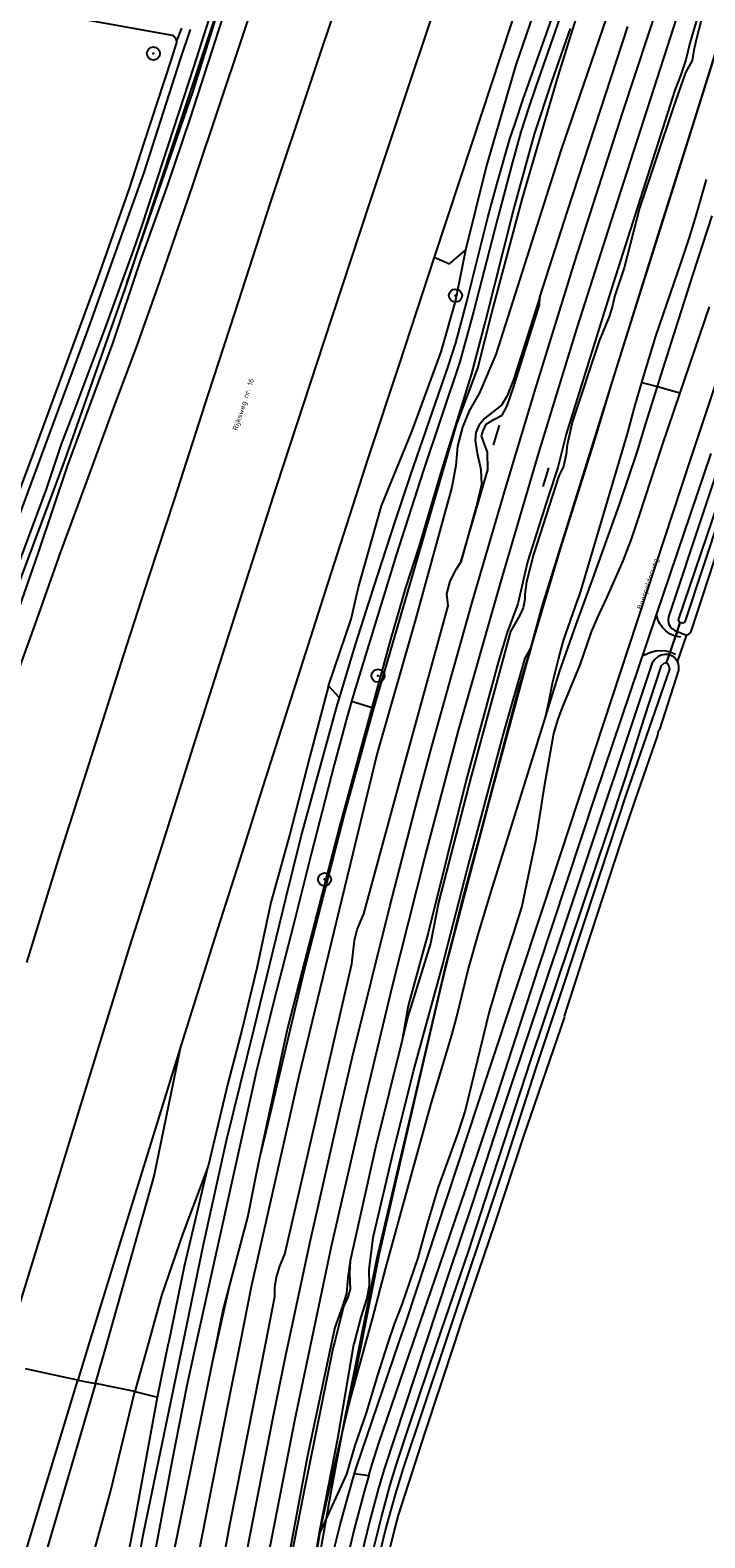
# Model space of a CAD drawing. Header units: metres. Extents: x 102000 to 105000, y 414600 to 420766.
# Tile 66 of 256: x 103091 to 103220, y 416963 to 417251. Entities that reach past the tile are written whole.
import ezdxf

# ---------------------------------------------------------------- set-up
doc = ezdxf.new("R2010")
doc.units = ezdxf.units.M
doc.layers.get('0').update_dxf_attribs({"color": 8})
doc.styles.add('MtXpl_NLCS-ISO', font='NLCS-ISO.ttf')

msp = doc.modelspace()

# ---------------------------------------------------------------- hatches: boundary and pattern name
at = {"ltscale": 0.1}
h = msp.add_hatch(color=256, dxfattribs=at)
edge = h.paths.add_edge_path()
edge.add_arc((103114.08, 417246.49), 0.075, 0, 360)
h = msp.add_hatch(color=256, dxfattribs=at)
edge = h.paths.add_edge_path()
edge.add_arc((103171.89, 417200.2), 0.075, 0, 360)
h = msp.add_hatch(color=256, dxfattribs=at)
edge = h.paths.add_edge_path()
edge.add_arc((103157.06, 417127.52), 0.075, 0, 360)
h = msp.add_hatch(color=256, dxfattribs=at)
edge = h.paths.add_edge_path()
edge.add_arc((103146.84, 417088.59), 0.075, 0, 360)

# ---------------------------------------------------------------- linework, layer by layer
for p, q in [((103209.96, 417280.16), (103192.05, 417227.97)), ((103130.71, 417268.15), (103109.01, 417202.57)), ((103121.7, 417239.3), (103130.71, 417268.15)), ((103129.05, 417266.58), (103121.74, 417243.87)), ((103144.33, 417241.42), (103153.37, 417268.36)), ((103203.84, 417235.09), (103214.28, 417266.72)), ((103185.58, 417261.56), (103174.99, 417229.37)), ((103183.49, 417244.33), (103189.73, 417262.49)), ((103117.73, 417249.93), (103060.24, 417260.25)), ((103127.25, 417238.1), (103134, 417258.17)), ((103191.54, 417242.14), (103196.66, 417258.66)), ((103127.93, 417255.29), (103121.14, 417234.2)), ((103201.64, 417214.35), (103214.89, 417255.27)), ((103218.77, 417255.44), (103216.74, 417248.5)), ((103219.55, 417255.29), (103217.91, 417249.1)), ((103161.55, 417236.09), (103167.8, 417254.78)), ((103184.8, 417237.74), (103190.33, 417253.18)), ((103191.88, 417253.52), (103187.23, 417240.2)), ((103117.84, 417249.88), (103117.73, 417249.93)), ((103117.94, 417249.81), (103117.84, 417249.88)), ((103118.04, 417249.74), (103117.94, 417249.81)), ((103118.13, 417249.66), (103118.04, 417249.74)), ((103118.21, 417249.57), (103118.13, 417249.66)), ((103118.29, 417249.47), (103118.21, 417249.57)), ((103118.36, 417249.36), (103118.29, 417249.47)), ((103118.41, 417249.25), (103118.36, 417249.36)), ((103118.46, 417249.14), (103118.41, 417249.25)), ((103119.48, 417251.36), (103118.52, 417248.9)), ((103121.11, 417251.06), (103119.2, 417245.44)), ((103190.37, 417241.27), (103193.86, 417251.3)), ((103193.3, 417216.35), (103204.83, 417251.67)), ((103214.65, 417224.31), (103222.88, 417250.54)), ((103117.53, 417245.37), (103118.52, 417248.41)), ((103118.5, 417249.02), (103118.46, 417249.14)), ((103118.52, 417248.9), (103118.5, 417249.02)), ((103118.54, 417248.78), (103118.52, 417248.9)), ((103118.52, 417248.41), (103118.54, 417248.53)), ((103118.54, 417248.66), (103118.54, 417248.78)), ((103118.54, 417248.53), (103118.54, 417248.66)), ((103214.65, 417224.31), (103221.58, 417246.42)), ((103216.74, 417248.5), (103215.93, 417245.27)), ((103217.48, 417247.15), (103217.16, 417245.17)), ((103217.91, 417249.1), (103217.48, 417247.15)), ((103121.74, 417243.87), (103111.95, 417213.77)), ((103119.2, 417245.44), (103112.26, 417223.77)), ((103112.35, 417229.39), (103117.53, 417245.37)), ((103177.74, 417224.63), (103183.49, 417244.33)), ((103215.93, 417245.27), (103214.97, 417242.4)), ((103217.16, 417245.17), (103215.92, 417242.89)), ((103136.46, 417217.95), (103144.33, 417241.42)), ((103184.69, 417218.83), (103191.54, 417242.14)), ((103187.02, 417231.09), (103190.37, 417241.27)), ((103215.92, 417242.89), (103213.56, 417236.09)), ((103214.97, 417242.4), (103213.85, 417239.49)), ((103109.01, 417202.57), (103121.7, 417239.3)), ((103121.64, 417221.3), (103127.25, 417238.1)), ((103183.31, 417233.14), (103184.8, 417237.74)), ((103187.23, 417240.2), (103185.9, 417236.22)), ((103213.85, 417239.49), (103201.59, 417201.15)), ((103210.85, 417212.38), (103219.64, 417240.16)), ((103155.49, 417217.95), (103161.55, 417236.09)), ((103185.9, 417236.22), (103184.4, 417231.5)), ((103194.78, 417206.89), (103203.84, 417235.09)), ((103213.56, 417236.09), (103207.12, 417216.94)), ((103121.14, 417234.2), (103116.67, 417221.02)), ((103182.28, 417230.15), (103183.31, 417233.14)), ((103109.56, 417220.9), (103112.35, 417229.39)), ((103174.99, 417229.37), (103167.78, 417207.54)), ((103179.81, 417221.47), (103182.28, 417230.15)), ((103184.4, 417231.5), (103182.63, 417225.05)), ((103182.99, 417216.48), (103187.02, 417231.09)), ((103192.05, 417227.97), (103179.59, 417188.92)), ((103112.26, 417223.77), (103105.3, 417204.3)), ((103173.88, 417208.97), (103177.74, 417224.63)), ((103182.63, 417225.05), (103179.94, 417214.9)), ((103201.94, 417183.82), (103214.65, 417224.31)), ((103201.94, 417183.82), (103214.65, 417224.31)), ((103103.51, 417203.66), (103109.56, 417220.9)), ((103116.67, 417221.02), (103111.51, 417206.66)), ((103115.32, 417202.88), (103121.64, 417221.3)), ((103178.04, 417215.12), (103179.81, 417221.47)), ((103239.96, 417221.11), (103212.62, 417138.77)), ((103217.99, 417215.71), (103219.88, 417222.39)), ((103129.75, 417197.06), (103136.46, 417217.95)), ((103146.78, 417191.43), (103155.49, 417217.95)), ((103178.82, 417196.94), (103184.69, 417218.83)), ((103173.96, 417198.81), (103178.04, 417215.12)), ((103179.94, 417214.9), (103175.35, 417197.11)), ((103177.63, 417195.28), (103182.99, 417216.48)), ((103188.04, 417199.89), (103193.3, 417216.35)), ((103207.12, 417216.94), (103204.17, 417205.51)), ((103216.62, 417211.14), (103217.99, 417215.71)), ((103217.31, 417204.14), (103221.02, 417215.48)), ((103111.95, 417213.77), (103110.22, 417208.85)), ((103188.45, 417140.78), (103210.85, 417212.38)), ((103195.18, 417194.06), (103201.64, 417214.35)), ((103170.72, 417206.31), (103173.88, 417208.97)), ((103171.87, 417199.09), (103173.88, 417208.97)), ((103215.15, 417206.75), (103216.62, 417211.14)), ((103110.22, 417208.85), (103104.81, 417193.89)), ((103111.51, 417206.66), (103106.25, 417191.06)), ((103167.78, 417207.54), (103161.04, 417186.92)), ((103167.78, 417207.54), (103170.72, 417206.31)), ((103187.17, 417182.41), (103194.78, 417206.89)), ((103210.23, 417192.44), (103215.15, 417206.75)), ((103090.79, 417168.97), (103103.51, 417203.66)), ((103105.3, 417204.3), (103101.63, 417193.91)), ((103204.17, 417205.51), (103202.35, 417200.22)), ((103211.92, 417187.28), (103217.31, 417204.14)), ((103109.01, 417202.57), (103097.03, 417168.51)), ((103110.8, 417190.14), (103115.32, 417202.88)), ((103201.59, 417201.15), (103193.06, 417173.73)), ((103202.35, 417200.22), (103201.95, 417198.26)), ((103169.16, 417189.48), (103171.87, 417199.09)), ((103171.95, 417191.18), (103173.96, 417198.81)), ((103182.96, 417182.66), (103187.95, 417198.45)), ((103188.04, 417199.89), (103183.07, 417184.32)), ((103187.95, 417198.45), (103188.04, 417199.89)), ((103201.95, 417198.26), (103201.37, 417196.34)), ((103220.45, 417198.08), (103214.81, 417181.64)), ((103124.55, 417181.24), (103129.75, 417197.06)), ((103175.35, 417197.11), (103172.72, 417187.54)), ((103174.94, 417185.03), (103177.63, 417195.28)), ((103176.13, 417186.32), (103178.82, 417196.94)), ((103201.37, 417196.34), (103199.36, 417191.55)), ((103101.63, 417193.91), (103088.52, 417158.57)), ((103104.81, 417193.89), (103098.84, 417178.1)), ((103187.86, 417170.17), (103195.18, 417194.06)), ((103207.64, 417184.04), (103210.23, 417192.44)), ((103106.25, 417191.06), (103097.68, 417167.77)), ((103106.71, 417179.3), (103110.8, 417190.14)), ((103137.72, 417163.84), (103146.78, 417191.43)), ((103163.58, 417174.36), (103169.16, 417189.48)), ((103170.51, 417186.67), (103171.95, 417191.18)), ((103179.59, 417188.92), (103176.44, 417181.51)), ((103199.36, 417191.55), (103194.27, 417176.17)), ((103216.94, 417168.97), (103224.27, 417191)), ((103161.04, 417186.92), (103155.2, 417169.26)), ((103163.25, 417165.8), (103170.51, 417186.67)), ((103172.72, 417187.54), (103165.73, 417166.65)), ((103172.06, 417175.51), (103176.13, 417186.32)), ((103210.51, 417182.82), (103211.92, 417187.28)), ((103169.27, 417166.83), (103174.94, 417185.03)), ((103183.07, 417184.32), (103181.76, 417181.04)), ((103198.38, 417171.97), (103201.94, 417183.82)), ((103198.38, 417171.97), (103201.94, 417183.82)), ((103206.27, 417179.23), (103207.52, 417183.61)), ((103207.52, 417183.61), (103207.64, 417184.04)), ((103207.52, 417183.61), (103210.51, 417182.82)), ((103118.15, 417161.2), (103124.55, 417181.24)), ((103176.44, 417181.51), (103174.52, 417178.16)), ((103181.76, 417181.04), (103180.66, 417179.28)), ((103181.46, 417163.33), (103187.17, 417182.41)), ((103181.77, 417179.12), (103182.96, 417182.66)), ((103208.27, 417175.73), (103210.51, 417182.82)), ((103210.51, 417182.82), (103214.81, 417181.64)), ((103214.81, 417181.64), (103211.34, 417171.51)), ((103215.8, 417137.85), (103230.61, 417182.5)), ((103098.84, 417178.1), (103096.41, 417171.78)), ((103101.34, 417164.68), (103106.71, 417179.3)), ((103174.52, 417178.16), (103173.25, 417175.06)), ((103180.66, 417179.28), (103177.46, 417176.73)), ((103179.22, 417176.53), (103180.79, 417177.33)), ((103180.79, 417177.33), (103181.77, 417179.12)), ((103204.74, 417173.56), (103206.27, 417179.23)), ((103156.16, 417120.79), (103172.06, 417175.51)), ((103157.7, 417159.99), (103163.58, 417174.36)), ((103173.25, 417175.06), (103172.26, 417171.44)), ((103176.33, 417175.38), (103175.8, 417174.05)), ((103177.46, 417176.73), (103176.33, 417175.38)), ((103176.88, 417173.39), (103177.18, 417174.36)), ((103177.18, 417174.36), (103177.74, 417175.6)), ((103177.74, 417175.6), (103179.22, 417176.53)), ((103180.25, 417175.46), (103179.06, 417171.58)), ((103194.27, 417176.17), (103193.26, 417171.68)), ((103206.62, 417170.24), (103208.27, 417175.73)), ((103096.41, 417171.78), (103093.55, 417163.21)), ((103172.26, 417171.44), (103171.97, 417167.71)), ((103175.8, 417174.05), (103175.62, 417172.59)), ((103175.62, 417172.59), (103176.02, 417170.06)), ((103177.22, 417172.28), (103176.88, 417173.39)), ((103177.98, 417170.25), (103177.22, 417172.28)), ((103193.06, 417173.73), (103191.47, 417167.33)), ((103192, 417151.8), (103198.38, 417171.97)), ((103192, 417151.8), (103198.38, 417171.97)), ((103193.26, 417171.68), (103193.07, 417169.89)), ((103195.68, 417143.03), (103204.74, 417173.56)), ((103211.34, 417171.51), (103207.01, 417158.21)), ((103097.03, 417168.51), (103085, 417136.36)), ((103085.49, 417154.9), (103090.79, 417168.97)), ((103155.2, 417169.26), (103147.46, 417145.28)), ((103176.02, 417170.06), (103176.75, 417166.95)), ((103178.08, 417166.9), (103177.98, 417170.25)), ((103180.57, 417145.4), (103187.86, 417170.17)), ((103193.07, 417169.89), (103192.53, 417167.55)), ((103203.28, 417160.24), (103206.62, 417170.24)), ((103205.11, 417133.17), (103216.94, 417168.97)), ((103210.34, 417139.18), (103220.82, 417170.01)), ((103097.68, 417167.77), (103092.05, 417151.06)), ((103160.39, 417157.2), (103163.25, 417165.8)), ((103165.73, 417166.65), (103160.59, 417150.8)), ((103164.91, 417152.19), (103169.27, 417166.83)), ((103171.97, 417167.71), (103171.21, 417163.59)), ((103172.91, 417149.23), (103178.08, 417166.9)), ((103176.75, 417166.95), (103176.83, 417164.11)), ((103191.65, 417165.76), (103186.8, 417150.72)), ((103189.66, 417167.27), (103188.61, 417163.71)), ((103191.47, 417167.33), (103189.66, 417161.9)), ((103192.53, 417167.55), (103191.65, 417165.76)), ((103093.55, 417163.21), (103085.72, 417142.11)), ((103096.4, 417151.2), (103101.34, 417164.68)), ((103130.04, 417140.03), (103137.72, 417163.84)), ((103171.21, 417163.59), (103164.1, 417137.84)), ((103175.16, 417141.76), (103181.46, 417163.33)), ((103176.83, 417164.11), (103176.05, 417160.54)), ((103214.52, 417138.22), (103223.28, 417163.89)), ((103113.26, 417146.5), (103118.15, 417161.2)), ((103153.3, 417144.46), (103157.7, 417159.99)), ((103176.05, 417160.54), (103172.91, 417149.23)), ((103189.66, 417161.9), (103185.68, 417149.33)), ((103198.18, 417146.05), (103203.28, 417160.24)), ((103156.2, 417144.28), (103160.39, 417157.2)), ((103207.01, 417158.21), (103205.55, 417153.82)), ((103162.39, 417144.3), (103164.91, 417152.19)), ((103184, 417125.11), (103192, 417151.8)), ((103186.34, 417132.92), (103192, 417151.8)), ((103205.55, 417153.82), (103203.89, 417149.52)), ((103217.04, 417136.18), (103222.42, 417152.56)), ((103092.05, 417151.06), (103087.23, 417137.35)), ((103091.38, 417137.16), (103096.4, 417151.2)), ((103160.59, 417150.8), (103152.57, 417124.58)), ((103172.09, 417147.94), (103172.91, 417149.23)), ((103185.68, 417149.33), (103183.79, 417141.28)), ((103186.8, 417150.72), (103185.5, 417145.48)), ((103203.89, 417149.52), (103200.83, 417142.55)), ((103108.37, 417131.3), (103113.26, 417146.5)), ((103170.24, 417143.19), (103170.86, 417145.63)), ((103170.86, 417145.63), (103172.09, 417147.94)), ((103185.5, 417145.48), (103185.13, 417143.11)), ((103194.96, 417137.35), (103198.18, 417146.05)), ((103147.46, 417145.28), (103140.85, 417124.53)), ((103151.94, 417138.34), (103153.3, 417144.46)), ((103152.82, 417133.69), (103156.2, 417144.28)), ((103159.52, 417134.44), (103162.39, 417144.3)), ((103170.5, 417140.87), (103170.24, 417143.19)), ((103172.49, 417117.03), (103180.57, 417145.4)), ((103185.13, 417143.11), (103185.13, 417142.11)), ((103195.23, 417141.88), (103195.68, 417143.03)), ((103122.13, 417115.3), (103130.04, 417140.03)), ((103161.53, 417108.48), (103170.5, 417140.87)), ((103171.03, 417127.24), (103175.16, 417141.76)), ((103173.04, 417083.93), (103188.45, 417140.78)), ((103183.79, 417141.28), (103181.79, 417135.81)), ((103184.84, 417140.53), (103184.18, 417139.08)), ((103185.13, 417142.11), (103184.84, 417140.53)), ((103192.56, 417134.28), (103195.23, 417141.88)), ((103200.83, 417142.55), (103199.02, 417138.58)), ((103086.97, 417124.97), (103091.38, 417137.16)), ((103147.61, 417125.62), (103151.94, 417138.34)), ((103164.1, 417137.84), (103156.92, 417112.69)), ((103184.18, 417139.08), (103182.39, 417135.96)), ((103191.77, 417128.27), (103194.96, 417137.35)), ((103199.02, 417138.58), (103197.87, 417135.93)), ((103198.69, 417104.65), (103210.34, 417139.18)), ((103210.57, 417138.3), (103210.34, 417139.18)), ((103210.95, 417137.47), (103210.57, 417138.3)), ((103211.47, 417136.72), (103210.95, 417137.47)), ((103214.89, 417137.79), (103212.18, 417129.97)), ((103212.62, 417138.77), (103212.55, 417138.17)), ((103212.55, 417138.17), (103212.64, 417137.58)), ((103212.64, 417137.58), (103212.88, 417137.03)), ((103212.88, 417137.03), (103213.25, 417136.57)), ((103214.27, 417136), (103214.89, 417137.79)), ((103214.71, 417137.91), (103214.52, 417138.22)), ((103214.89, 417137.79), (103214.71, 417137.91)), ((103214.89, 417137.79), (103215, 417137.72)), ((103215, 417137.72), (103215.36, 417137.67)), ((103215.36, 417137.67), (103215.7, 417137.78)), ((103215.7, 417137.78), (103215.8, 417137.85)), ((103155.95, 417121.41), (103159.52, 417134.44)), ((103182.39, 417135.96), (103174.91, 417108.35)), ((103181.79, 417135.81), (103180.1, 417130.31)), ((103191.61, 417130.72), (103192.56, 417134.28)), ((103197.87, 417135.93), (103195.68, 417129.58)), ((103212.11, 417136.08), (103211.47, 417136.72)), ((103212.85, 417135.55), (103212.11, 417136.08)), ((103214.27, 417136), (103212.74, 417131.58)), ((103213.7, 417135.16), (103212.85, 417135.55)), ((103213.25, 417136.57), (103213.82, 417136.17)), ((103214.98, 417134.88), (103213.7, 417135.16)), ((103213.82, 417136.17), (103214.27, 417136)), ((103214.27, 417136), (103215.75, 417135.41)), ((103214.37, 417130.19), (103216.14, 417135.37)), ((103215.75, 417135.41), (103216.14, 417135.37)), ((103216.14, 417135.37), (103216.53, 417135.48)), ((103216.53, 417135.48), (103216.83, 417135.73)), ((103216.83, 417135.73), (103217.04, 417136.18)), ((103101.77, 417110.68), (103108.37, 417131.3)), ((103149.7, 417123.3), (103152.82, 417133.69)), ((103186.34, 417132.91), (103184, 417125.11)), ((103185.24, 417130.89), (103186.34, 417132.91)), ((103186.34, 417132.91), (103186.34, 417132.92)), ((103188.78, 417083.57), (103205.11, 417133.17)), ((103207.71, 417131.38), (103209.24, 417132.04)), ((103209.24, 417132.04), (103210.24, 417132.3)), ((103210.59, 417131.11), (103210.01, 417130.66)), ((103210.24, 417132.3), (103211.2, 417132.37)), ((103211.24, 417131.43), (103210.59, 417131.11)), ((103211.2, 417132.37), (103212.16, 417132.28)), ((103211.96, 417131.59), (103211.24, 417131.43)), ((103212.74, 417131.58), (103211.96, 417131.59)), ((103212.16, 417132.28), (103213.09, 417132.04)), ((103212.74, 417131.58), (103212.18, 417129.97)), ((103212.74, 417131.58), (103213.33, 417131.34)), ((103213.09, 417132.04), (103213.97, 417131.65)), ((103213.33, 417131.34), (103213.85, 417130.95)), ((103180.1, 417130.31), (103173.93, 417107.57)), ((103181.08, 417116.39), (103185.24, 417130.89)), ((103189.11, 417119.59), (103191.77, 417128.27)), ((103190.45, 417126.11), (103191.61, 417130.72)), ((103195.68, 417129.58), (103192.32, 417121.42)), ((103209.49, 417130.02), (103194.38, 417084.72)), ((103212.82, 417128.77), (103204.55, 417104.91)), ((103207.99, 417119.34), (103211.31, 417129.49)), ((103210.01, 417130.66), (103209.49, 417130.02)), ((103210.98, 417117.27), (103214.6, 417128.58)), ((103211.31, 417129.49), (103211.93, 417130.06)), ((103211.93, 417130.06), (103212.18, 417129.97)), ((103212.18, 417129.97), (103212.44, 417129.87)), ((103212.44, 417129.87), (103212.67, 417129.34)), ((103212.67, 417129.34), (103212.82, 417128.77)), ((103213.85, 417130.95), (103214.25, 417130.45)), ((103214.25, 417130.45), (103214.37, 417130.19)), ((103214.52, 417129.86), (103214.37, 417130.19)), ((103214.64, 417129.22), (103214.52, 417129.86)), ((103214.6, 417128.58), (103214.64, 417129.22)), ((103147.61, 417125.62), (103144.04, 417112.1)), ((103149.7, 417123.3), (103147.61, 417125.62)), ((103167.44, 417114.23), (103171.03, 417127.24)), ((103189.76, 417122.46), (103190.45, 417126.11)), ((103140.85, 417124.53), (103134.56, 417104.96)), ((103149.34, 417122.11), (103149.7, 417123.3)), ((103151.99, 417122.61), (103151.08, 417119.5)), ((103152.57, 417124.58), (103151.99, 417122.61)), ((103155.95, 417121.41), (103151.99, 417122.61)), ((103177.66, 417101.18), (103184, 417125.11)), ((103184, 417125.11), (103177.66, 417101.18)), ((103189.11, 417119.59), (103189.76, 417122.46)), ((103142.38, 417096.78), (103149.34, 417122.11)), ((103151.08, 417119.5), (103148.66, 417110.48)), ((103149.74, 417098.71), (103155.95, 417121.41)), ((103150.66, 417100.97), (103156.16, 417120.79)), ((103178.7, 417086.24), (103189.11, 417119.59)), ((103192.32, 417121.42), (103191.46, 417119.19)), ((103166.08, 417092.96), (103172.49, 417117.03)), ((103190.76, 417116.9), (103190.55, 417116.08)), ((103191.46, 417119.19), (103190.76, 417116.9)), ((103204.46, 417108.18), (103207.99, 417119.34)), ((103210.59, 417116.17), (103210.74, 417116.97)), ((103210.74, 417116.97), (103210.98, 417117.27)), ((103115.81, 417095.27), (103122.13, 417115.3)), ((103164.57, 417103.61), (103167.44, 417114.23)), ((103174.11, 417090.44), (103181.08, 417116.39)), ((103190.55, 417116.08), (103188.85, 417106.36)), ((103206.33, 417103.85), (103210.59, 417116.17)), ((103144.04, 417112.1), (103140.19, 417097.26)), ((103156.92, 417112.69), (103141.83, 417050.71)), ((103095.92, 417092.42), (103101.77, 417110.68)), ((103148.66, 417110.48), (103146.4, 417101.54)), ((103154.36, 417081.99), (103161.53, 417108.48)), ((103174.91, 417108.35), (103168.63, 417084.15)), ((103201.05, 417097.79), (103204.46, 417108.18)), ((103173.93, 417107.57), (103166.66, 417078.36)), ((103188.85, 417106.36), (103187.23, 417096.2)), ((103134.56, 417104.96), (103131.04, 417093.78)), ((103159.3, 417083.39), (103164.57, 417103.61)), ((103187.74, 417071.68), (103198.69, 417104.65)), ((103204.55, 417104.91), (103199.57, 417089.8)), ((103203.6, 417095.78), (103206.33, 417103.85)), ((103142.84, 417070.81), (103150.66, 417100.97)), ((103146.4, 417101.54), (103144.26, 417093.43)), ((103169.93, 417071.59), (103177.66, 417101.18)), ((103177.66, 417101.18), (103169.93, 417071.59)), ((103140.19, 417097.26), (103136.56, 417084.18)), ((103139.4, 417084.92), (103142.38, 417096.78)), ((103141.57, 417067.17), (103149.74, 417098.71)), ((103186.34, 417054.19), (103201.05, 417097.79)), ((103109.53, 417075.54), (103115.81, 417095.27)), ((103131.04, 417093.78), (103125.81, 417077.46)), ((103187.23, 417096.2), (103186.06, 417090.47)), ((103196.84, 417075.12), (103203.6, 417095.78)), ((103089.86, 417072.69), (103095.92, 417092.42)), ((103144.26, 417093.43), (103140.98, 417080.15)), ((103159.88, 417068.51), (103166.08, 417092.96)), ((103169.33, 417071.87), (103174.11, 417090.44)), ((103186.06, 417090.47), (103184.55, 417083.45)), ((103199.57, 417089.8), (103192.75, 417068.99)), ((103133.37, 417060.09), (103139.4, 417084.92)), ((103176.39, 417078.66), (103178.7, 417086.24)), ((103136.56, 417084.18), (103133.9, 417071.59)), ((103152.2, 417054.75), (103159.3, 417083.39)), ((103168.63, 417084.15), (103167.11, 417076.3)), ((103168.66, 417066.05), (103173.04, 417083.93)), ((103178.25, 417051.93), (103188.78, 417083.57)), ((103194.38, 417084.72), (103180.09, 417042.03)), ((103184.55, 417083.45), (103182.93, 417078.17)), ((103140.98, 417080.15), (103137.61, 417067.26)), ((103153.05, 417079), (103154.36, 417081.99)), ((103125.81, 417077.46), (103119.4, 417056.98)), ((103152.08, 417072.41), (103152.57, 417076.9)), ((103152.57, 417076.9), (103153.05, 417079)), ((103167.11, 417076.3), (103162.76, 417062.36)), ((103166.66, 417078.36), (103164.84, 417071.86)), ((103174.34, 417071.27), (103176.39, 417078.66)), ((103182.93, 417078.17), (103180.96, 417072.11)), ((103099.92, 417044.62), (103109.53, 417075.54)), ((103192.73, 417062.41), (103196.84, 417075.12)), ((103133.9, 417071.59), (103131.01, 417059.75)), ((103135.73, 417040.65), (103142.84, 417070.81)), ((103139.21, 417016.91), (103152.08, 417072.41)), ((103164.84, 417071.86), (103162.85, 417064.4)), ((103163.82, 417051.94), (103169.33, 417071.87)), ((103164.21, 417047.25), (103169.93, 417071.59)), ((103169.93, 417071.59), (103164.21, 417047.25)), ((103172.17, 417062.36), (103174.34, 417071.27)), ((103180.96, 417072.11), (103179.13, 417066.06)), ((103179.92, 417047.48), (103187.74, 417071.68)), ((103154.71, 417046.95), (103159.88, 417068.51)), ((103192.75, 417068.99), (103187.31, 417052.72)), ((103137.61, 417067.26), (103133.9, 417052.29)), ((103139.76, 417059.98), (103141.57, 417067.17)), ((103156.91, 417016.23), (103168.66, 417066.05)), ((103179.13, 417066.06), (103178.33, 417063.29)), ((103162.85, 417064.4), (103161.65, 417057.84)), ((103162.76, 417062.36), (103161.65, 417057.84)), ((103171.19, 417058.8), (103172.17, 417062.36)), ((103178.33, 417063.29), (103173.71, 417044.41)), ((103184.89, 417039.32), (103192.79, 417062.29)), ((103192.79, 417062.29), (103192.73, 417062.41)), ((103128.04, 417038.68), (103133.37, 417060.09)), ((103131.01, 417059.75), (103128.33, 417049.53)), ((103134.47, 417035.43), (103139.76, 417059.98)), ((103119.4, 417056.98), (103113.57, 417038.18)), ((103114.24, 417031.86), (103119.4, 417056.98)), ((103161.65, 417057.84), (103156.59, 417037.31)), ((103167.16, 417045.47), (103171.19, 417058.8)), ((103149.54, 417043.53), (103152.2, 417054.75)), ((103179.12, 417031.98), (103186.34, 417054.19)), ((103141.83, 417050.71), (103132.82, 417010.68)), ((103133.9, 417052.29), (103133.17, 417049.14)), ((103159.68, 417035.29), (103163.82, 417051.94)), ((103162.36, 417003.79), (103178.25, 417051.93)), ((103187.31, 417052.72), (103180.98, 417033.16)), ((103133.17, 417049.14), (103122.29, 417000)), ((103128.33, 417049.53), (103124.57, 417033.74)), ((103173.87, 417029.43), (103179.92, 417047.48)), ((103093.02, 417021.92), (103099.92, 417044.62)), ((103148.16, 417018.45), (103154.71, 417046.95)), ((103157.31, 417016.97), (103164.21, 417047.25)), ((103164.21, 417047.25), (103157.31, 417016.97)), ((103163.38, 417031.9), (103167.16, 417045.47)), ((103144, 417019.03), (103149.54, 417043.53)), ((103173.71, 417044.41), (103172.37, 417040.25)), ((103180.09, 417042.03), (103175.16, 417026.75)), ((103134.47, 417035.43), (103135.73, 417040.65)), ((103172.37, 417040.25), (103168.54, 417029.71)), ((103179.45, 417022.85), (103184.89, 417039.32)), ((103113.57, 417038.18), (103106.95, 417016.72)), ((103123.7, 417018.77), (103128.04, 417038.68)), ((103156.59, 417037.31), (103151.72, 417015.65)), ((103124.57, 417033.74), (103119.71, 417020.91)), ((103120.03, 417014.65), (103124.57, 417033.74)), ((103133.67, 417031.73), (103134.47, 417035.43)), ((103156.13, 417020.1), (103159.68, 417035.29)), ((103180.98, 417033.16), (103169.89, 417000)), ((103105.21, 417000), (103114.24, 417031.86)), ((103132.16, 417024.01), (103133.67, 417031.73)), ((103158.55, 417014.34), (103163.38, 417031.9)), ((103174.41, 417017.65), (103179.12, 417031.98)), ((103168.54, 417029.71), (103166.44, 417022.74)), ((103167.94, 417012.04), (103173.87, 417029.43)), ((103175.16, 417026.75), (103170.63, 417013.3)), ((103086.68, 417001.36), (103093.02, 417021.92)), ((103128.56, 417010.54), (103132.16, 417024.01)), ((103166.44, 417022.74), (103164.7, 417016.23)), ((103173.01, 417003.9), (103179.45, 417022.85)), ((103119.71, 417020.91), (103115.66, 417009.03)), ((103119.75, 417000), (103123.7, 417018.77)), ((103139.91, 417000), (103144, 417019.03)), ((103155.38, 417013.95), (103156.13, 417020.1)), ((103106.95, 417016.72), (103101.82, 417000)), ((103138.25, 417014.61), (103139.21, 417016.91)), ((103144.26, 417000), (103148.16, 417018.45)), ((103153.66, 417000), (103156.91, 417016.23)), ((103153.9, 417000), (103157.31, 417016.97)), ((103157.31, 417016.97), (103153.9, 417000)), ((103164.7, 417016.23), (103161.63, 417007.33)), ((103168.39, 417000), (103174.41, 417017.65)), ((103117.02, 417000), (103120.03, 417014.65)), ((103137.63, 417012.5), (103138.25, 417014.61)), ((103151.72, 417015.65), (103151.29, 417012.49)), ((103151.72, 417015.65), (103151.63, 417013.26)), ((103151.63, 417013.26), (103151.74, 417010.26)), ((103155.41, 417011.01), (103155.38, 417013.95)), ((103155.99, 417004.59), (103158.55, 417014.34)), ((103170.63, 417013.3), (103166.21, 417000)), ((103126.21, 417000), (103128.56, 417010.54)), ((103127.34, 417005.97), (103128.56, 417010.54)), ((103132.82, 417010.68), (103130.68, 417000)), ((103137.34, 417008.83), (103137.35, 417010.53)), ((103137.35, 417010.53), (103137.63, 417012.5)), ((103151.29, 417012.49), (103151, 417009.4)), ((103151.74, 417010.26), (103151.31, 417008.72)), ((103155, 417008.53), (103155.41, 417011.01)), ((103163.77, 417000), (103167.94, 417012.04)), ((103115.66, 417009.03), (103113.13, 417000)), ((103135.61, 417000), (103137.34, 417008.83)), ((103151, 417009.4), (103150.27, 417007.01)), ((103151.31, 417008.72), (103150.47, 417006.9)), ((103153.82, 417004.86), (103155, 417008.53)), ((103161.63, 417007.33), (103160.19, 417003.74)), ((103126.13, 417000), (103127.34, 417005.97)), ((103150.47, 417006.9), (103148.73, 417000)), ((103150.27, 417007.01), (103148.8, 417002.92)), ((103152.55, 417000), (103153.82, 417004.86)), ((103154.74, 417000), (103155.99, 417004.59)), ((103148.8, 417002.92), (103148.18, 417000)), ((103160.19, 417003.74), (103158.97, 417000)), ((103161.06, 417000), (103162.36, 417003.79)), ((103171.74, 417000), (103173.01, 417003.9)), ((103101.82, 417000), (103099.63, 416992.85)), ((103102.99, 416992.19), (103105.21, 417000)), ((103113.13, 417000), (103110.51, 416990.67)), ((103112.18, 416963.54), (103119.75, 417000)), ((103114.88, 416989.56), (103117, 416999.88)), ((103117, 416999.88), (103117.02, 417000)), ((103122.29, 417000), (103120.48, 416991.83)), ((103125.38, 416996.28), (103126.21, 417000)), ((103125.38, 416996.28), (103126.13, 417000)), ((103130.68, 417000), (103128.26, 416987.92)), ((103128.74, 416965.15), (103135.61, 417000)), ((103139.47, 416997.96), (103139.91, 417000)), ((103141.18, 416985.45), (103144.26, 417000)), ((103148.51, 416999.15), (103142.78, 416971.13)), ((103148.18, 417000), (103143.53, 416978.02)), ((103148.73, 417000), (103148.51, 416999.15)), ((103149.37, 416981.68), (103152.46, 416999.64)), ((103150.73, 416985.37), (103153.66, 417000)), ((103151.57, 416988.4), (103153.9, 417000)), ((103151.57, 416988.4), (103154.74, 417000)), ((103153.9, 417000), (103151.57, 416988.4)), ((103152.46, 416999.64), (103152.55, 417000)), ((103152.93, 416976.19), (103161.06, 417000)), ((103158.97, 417000), (103156.94, 416993.77)), ((103157.23, 416980.82), (103163.77, 417000)), ((103166.21, 417000), (103158.25, 416975.81)), ((103169.89, 417000), (103161.86, 416975.98)), ((103162.89, 416983.72), (103168.39, 417000)), ((103166.1, 416982.81), (103171.74, 417000)), ((103119.42, 416966.73), (103125.38, 416996.28)), ((103136.92, 416985.44), (103139.47, 416997.96)), ((103088.32, 416955.59), (103099.63, 416992.85)), ((103093.13, 416994.26), (103089.62, 416995.02)), ((103096.63, 416993.5), (103093.13, 416994.26)), ((103099.63, 416992.85), (103096.63, 416993.5)), ((103099.63, 416992.85), (103102.99, 416992.19)), ((103156.94, 416993.77), (103154.81, 416986.61)), ((103102.99, 416992.19), (103092.26, 416955.58)), ((103110.51, 416990.67), (103102.99, 416992.19)), ((103105.89, 416971.51), (103110.51, 416990.67)), ((103110.51, 416990.67), (103114.88, 416989.56)), ((103120.48, 416991.83), (103117.63, 416977.19)), ((103110.63, 416966.55), (103114.88, 416989.56)), ((103128.26, 416987.92), (103121.31, 416952.56)), ((103149.27, 416978.62), (103151.57, 416988.4)), ((103132.06, 416960.62), (103136.92, 416985.44)), ((103134.92, 416953.42), (103141.18, 416985.45)), ((103148.11, 416971.48), (103150.73, 416985.37)), ((103154.81, 416986.61), (103152.64, 416980.33)), ((103145.92, 416964.12), (103149.37, 416981.68)), ((103160.64, 416976.94), (103162.89, 416983.72)), ((103160.99, 416967.05), (103166.1, 416982.81)), ((103146.62, 416966.98), (103149.27, 416978.62)), ((103152.64, 416980.33), (103151.02, 416974.89)), ((103155.97, 416976.8), (103157.23, 416980.82)), ((103117.63, 416977.19), (103113.73, 416956.45)), ((103143.53, 416978.02), (103138.17, 416949.46)), ((103152.59, 416975.02), (103152.93, 416976.19)), ((103155.33, 416974.62), (103155.97, 416976.8)), ((103158.25, 416975.81), (103157.14, 416972.19)), ((103159.38, 416972.8), (103160.64, 416976.94)), ((103161.86, 416975.98), (103160.35, 416970.98)), ((103151.02, 416974.89), (103145.92, 416963.74)), ((103151.33, 416970.72), (103152.59, 416975.02)), ((103152.59, 416975.02), (103155.33, 416974.62)), ((103155.33, 416974.62), (103154.49, 416971.75)), ((103157.72, 416966.62), (103159.38, 416972.8)), ((103098.1, 416943.21), (103105.89, 416971.51)), ((103142.78, 416971.13), (103138.55, 416949.33)), ((103140.63, 416930.27), (103148.11, 416971.48)), ((103149.83, 416965.19), (103151.33, 416970.72)), ((103154.49, 416971.75), (103152.5, 416964.34)), ((103157.14, 416972.19), (103155.46, 416965.73)), ((103160.35, 416970.98), (103158.61, 416964.83)), ((103116.94, 416954.9), (103119.42, 416966.73)), ((103145.92, 416963.74), (103146.62, 416966.98)), ((103160.12, 416963.87), (103160.99, 416967.05)), ((103108.38, 416954.96), (103110.63, 416966.55)), ((103125.89, 416950.2), (103128.74, 416965.15)), ((103143.34, 416948.58), (103145.92, 416964.12)), ((103147.96, 416957.78), (103149.83, 416965.19)), ((103152.5, 416964.34), (103150.76, 416957.08)), ((103155.46, 416965.73), (103153.38, 416957.34)), ((103155.58, 416957.99), (103157.72, 416966.62)), ((103158.61, 416964.83), (103157.25, 416959.35)), ((103158.16, 416955.92), (103160.12, 416963.87)), ((103110.87, 416956.37), (103112.18, 416963.54)), ((103145.92, 416963.74), (103143.83, 416951.42))]:
    msp.add_line(p, q)
for centre, radius in [((103114.08, 417246.49), 1.25), ((103114.08, 417246.49), 0.0225), ((103171.89, 417200.2), 1.25), ((103171.89, 417200.2), 0.0225), ((103157.06, 417127.52), 1.25), ((103157.06, 417127.52), 0.0225), ((103146.84, 417088.59), 1.25), ((103146.84, 417088.59), 0.0225)]:
    msp.add_circle(centre, radius)
for centre in [(103114.08, 417246.49), (103171.89, 417200.2), (103157.06, 417127.52), (103146.84, 417088.59)]:
    msp.add_circle(centre, 0.075, dxfattribs=at)

# ---------------------------------------------------------------- texts
at = {"style": 'MtXpl_NLCS-ISO'}
for s, rotation, p in [('Rijksweg nr. 16', 71.9999, (103130.15, 417174.32)), ('Beerpolderweg', 71.7464, (103207.55, 417140.1))]:
    msp.add_text(s, height=1, rotation=rotation, dxfattribs=at).set_placement(p)

doc.saveas('drawing.dxf')
